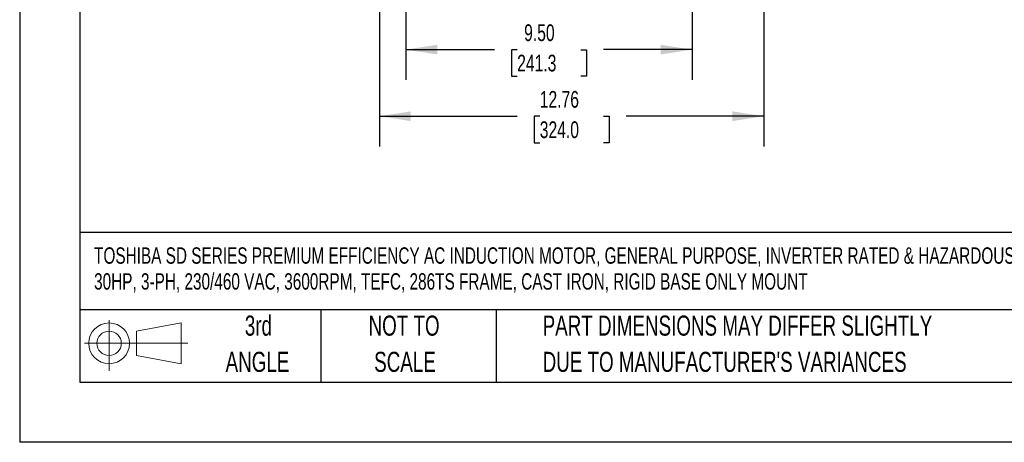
# Model space of a CAD drawing. Header units: inches. Extents: x 0 to 88, y 0 to 68.
# Tile 1 of 19: x 0 to 32.7, y 0 to 14. Entities that reach past the tile are written whole.
import ezdxf

# ---------------------------------------------------------------- set-up
doc = ezdxf.new("R2010")
doc.units = ezdxf.units.IN
doc.header["$LTSCALE"] = 8
doc.header["$MEASUREMENT"] = 0
doc.linetypes.add('CENTERX2', pattern=[0.8, 0.5, -0.1, 0.1, -0.1])
doc.layers.add('DIMENSIONS', color=140, linetype='Continuous', lineweight=25)
doc.layers.add('TEXT', color=140, linetype='Continuous', lineweight=25)
doc.layers.add('SLD-DEFPOINTS', color=7, linetype='Continuous')
doc.styles.add('SLDTEXTSTYLE0', font='TXT', dxfattribs={"width": 0.7})
doc.dimstyles.new('SLDDIMSTYLE1', dxfattribs={"dimtxt": 0.555556, "dimasz": 1.04, "dimexe": 0, "dimexo": 0.0625, "dimgap": 0.138889, "dimtad": 0, "dimtih": 1, "dimtoh": 1, "dimrnd": 1e-09, "dimzin": 4, "dimdsep": 46, "dimtxsty": 'SLDTEXTSTYLE0', "dimsah": 1, "dimcen": 0.09, "dimadec": 0, "dimazin": 1, "dimtfac": 1, "dimtofl": 0, "dimtmove": 0, "dimatfit": 3, "dimfxl": 0, "dimfrac": 2, "dimtolj": 1, "dimtzin": 12, "dimarcsym": 0})
doc.dimstyles.new('SLDDIMSTYLE2', dxfattribs={"dimtxt": 0.555556, "dimasz": 1.04, "dimexe": 0, "dimexo": 0.0625, "dimgap": 0.138889, "dimtad": 0, "dimtih": 1, "dimtoh": 1, "dimrnd": 1e-09, "dimzin": 12, "dimdsep": 46, "dimtxsty": 'SLDTEXTSTYLE0', "dimsah": 1, "dimcen": 0.09, "dimadec": 0, "dimazin": 3, "dimtfac": 1, "dimtofl": 0, "dimtmove": 0, "dimatfit": 3, "dimfxl": 0, "dimfrac": 2, "dimtolj": 1, "dimtzin": 12, "dimarcsym": 0})

# ---------------------------------------------------------------- blocks, each defined once
blk = doc.blocks.new('Block11')
at = {"color": 7, "linetype": 'Continuous', "lineweight": 18}
for p, q in [((0.815, 1.673), (0.815, 0)), ((1.726, 1.313), (3.205, 1.585)), ((1.726, 0.503), (1.726, 1.313)), ((3.205, 1.585), (3.205, 0.23)), ((0, 0.908), (3.425, 0.908)), ((1.726, 0.503), (3.205, 0.23))]:
    blk.add_line(p, q, dxfattribs=at)
for radius in [0.677, 0.405]:
    blk.add_circle((0.815, 0.908), radius, dxfattribs=at)
blk = doc.blocks.new('Block12')
at = {"layer": 'SLD-DEFPOINTS'}
blk.add_blockref('Block11', (0, 0), dxfattribs=at)
blk = doc.blocks.new('SW_NOTE_0')
at = {"layer": 'TEXT', "color": 0, "linetype": 'CENTERX2', "lineweight": 18, "char_height": 0.544, "attachment_point": 1, "style": 'SLDTEXTSTYLE0'}
for s, insert in [('TOSHIBA SD SERIES PREMIUM EFFICIENCY AC INDUCTION MOTOR, GENERAL PURPOSE, INVERTER RATED & HAZARDOUS LOC,', (0, 0.701)), ('30HP, 3-PH, 230/460 VAC, 3600RPM, TEFC, 286TS FRAME, CAST IRON, RIGID BASE ONLY MOUNT', (0, -0.158))]:
    blk.add_mtext(s, dxfattribs=dict(at, insert=insert))
blk = doc.blocks.new('SW_NOTE_0_3')
at = {"layer": 'TEXT', "color": 0, "linetype": 'CENTERX2', "lineweight": 18, "char_height": 0.66667, "attachment_point": 1, "style": 'SLDTEXTSTYLE0'}
for s, insert in [('PART DIMENSIONS MAY DIFFER SLIGHTLY', (0, 0.859)), ("DUE TO MANUFACTURER'S VARIANCES", (0, -0.344))]:
    blk.add_mtext(s, dxfattribs=dict(at, insert=insert))
blk = doc.blocks.new('SW_NOTE_0_4')
at = {"layer": 'TEXT', "color": 0, "linetype": 'CENTERX2', "lineweight": 18, "char_height": 0.6667, "attachment_point": 2, "style": 'SLDTEXTSTYLE0'}
for s, insert in [('NOT TO', (1.656, 0.859)), ('SCALE', (1.687, -0.344))]:
    blk.add_mtext(s, dxfattribs=dict(at, insert=insert))
blk = doc.blocks.new('SW_NOTE_0_5')
at = {"layer": 'TEXT', "color": 0, "linetype": 'CENTERX2', "lineweight": 18, "char_height": 0.6667, "attachment_point": 2, "style": 'SLDTEXTSTYLE0'}
for s, insert in [('3rd', (0.729, 0.859)), ('ANGLE', (0.698, -0.344))]:
    blk.add_mtext(s, dxfattribs=dict(at, insert=insert))
blk = doc.blocks.new('_D_3')
at = {"layer": 'DIMENSIONS'}
for p, q in [((12.822, 15.682), (12.822, 12.038)), ((22.322, 15.663), (22.322, 15.316)), ((22.322, 14.836), (22.322, 12.038)), ((12.822, 13.038), (15.762, 13.038)), ((16.515, 13.036), (16.328, 13.036)), ((16.328, 13.036), (16.328, 12.153)), ((18.628, 13.036), (18.815, 13.036)), ((18.815, 13.036), (18.815, 12.153)), ((22.322, 13.038), (19.381, 13.038)), ((16.328, 12.153), (16.515, 12.153)), ((18.815, 12.153), (18.628, 12.153))]:
    blk.add_line(p, q, dxfattribs=at)
for points in [[(12.822, 13.038), (13.862, 12.878), (13.862, 13.198)], [(22.322, 13.038), (21.282, 13.198), (21.282, 12.878)]]:
    blk.add_solid(points, dxfattribs=at)
at = {"layer": 'DIMENSIONS', "char_height": 0.5556, "attachment_point": 1, "style": 'SLDTEXTSTYLE0'}
for s, insert in [('9.50', (16.746, 13.877)), ('241.3', (16.515, 12.869))]:
    blk.add_mtext(s, dxfattribs=dict(at, insert=insert))
blk = doc.blocks.new('_D_10')
at = {"layer": 'DIMENSIONS'}
for p, q in [((11.944, 17.682), (11.944, 16.465)), ((24.7, 17.682), (24.7, 15.316)), ((11.944, 15.985), (11.944, 9.826)), ((24.7, 14.836), (24.7, 9.826)), ((11.944, 10.826), (16.512, 10.826)), ((17.265, 10.825), (17.078, 10.825)), ((17.078, 10.825), (17.078, 9.941)), ((19.378, 10.825), (19.565, 10.825)), ((19.565, 10.825), (19.565, 9.941)), ((24.7, 10.826), (20.131, 10.826)), ((17.078, 9.941), (17.265, 9.941)), ((19.565, 9.941), (19.378, 9.941))]:
    blk.add_line(p, q, dxfattribs=at)
for points in [[(11.944, 10.826), (12.984, 10.666), (12.984, 10.986)], [(24.7, 10.826), (23.66, 10.986), (23.66, 10.666)]]:
    blk.add_solid(points, dxfattribs=at)
at = {"layer": 'DIMENSIONS', "char_height": 0.5556, "attachment_point": 1, "style": 'SLDTEXTSTYLE0'}
for s, insert in [('12.76', (17.265, 11.665)), ('324.0', (17.265, 10.657))]:
    blk.add_mtext(s, dxfattribs=dict(at, insert=insert))

msp = doc.modelspace()

# ---------------------------------------------------------------- linework, layer by layer
at = {"color": 7, "linetype": 'Continuous'}
for p in [(0.0008, 68.0008), (88.0008, 0.0008)]:
    msp.add_line(p, (0.0008, 0.0008), dxfattribs=at)
at = {"layer": 'TEXT'}
for p, q in [((2, 66), (2, 2)), ((86, 6.9689), (2, 6.9689)), ((86, 4.4), (2, 4.4)), ((10, 4.4), (10, 2)), ((15.8147, 4.4), (15.8147, 2)), ((2, 2), (86, 2))]:
    msp.add_line(p, q, dxfattribs=at)

# ---------------------------------------------------------------- block references
at = {"layer": 'SLD-DEFPOINTS'}
msp.add_blockref('Block12', (2.1537, 2.3792), dxfattribs=at)
at = {"layer": 'TEXT', "linetype": 'CENTERX2', "lineweight": 18}
for name, p in [('SW_NOTE_0', (2.4703, 5.7723)), ('SW_NOTE_0_5', (7.196, 3.3498)), ('SW_NOTE_0_4', (11.1046, 3.3498)), ('SW_NOTE_0_3', (17.3604, 3.3498))]:
    msp.add_blockref(name, p, dxfattribs=at)

# ---------------------------------------------------------------- dimensions: what is measured, and where the dimension line sits
at = {"layer": 'DIMENSIONS'}
for base, p1, p2, dimstyle, picture, middle in [((24.6995, 10.8259), (11.9436, 18.0819), (24.6995, 18.0819), 'SLDDIMSTYLE2', '_D_10', (18.3216, 10.8259)), ((12.8216, 13.0376), (22.3216, 16.0635), (12.8216, 16.0819), 'SLDDIMSTYLE1', '_D_3', (17.5716, 13.0376))]:
    dim = msp.add_linear_dim(base=base, p1=p1, p2=p2, dimstyle=dimstyle, dxfattribs=at)
    dim.commit()
    dim.dimension.update_dxf_attribs({"geometry": picture, "text_midpoint": middle, "dimtype": 160})

doc.saveas('drawing.dxf')
